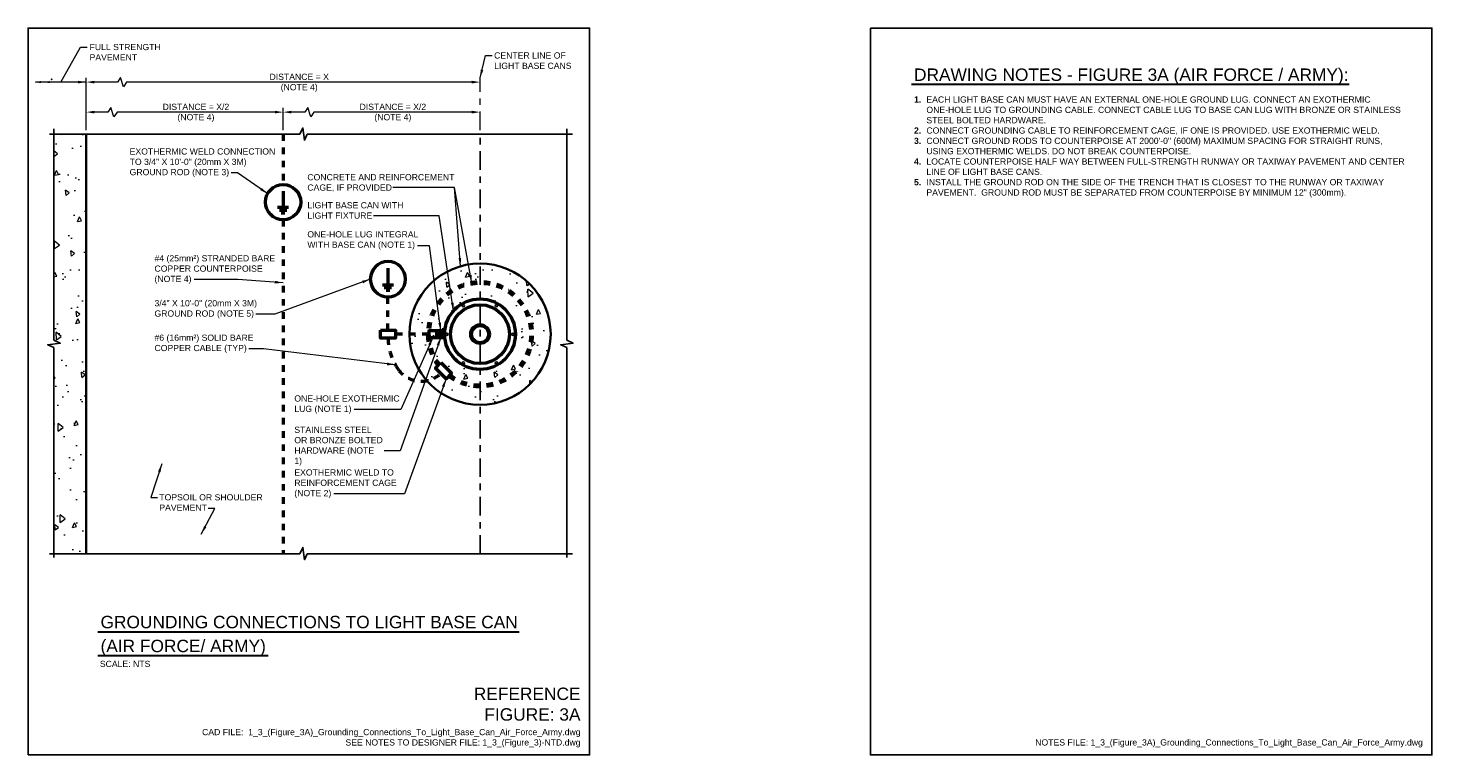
# Model space of a CAD drawing. Header units: inches. Extents: x 0 to 21.3, y 0 to 11.
import ezdxf
from ezdxf.enums import TextEntityAlignment as Align

# ---------------------------------------------------------------- set-up
doc = ezdxf.new("R2010")
doc.units = ezdxf.units.IN
doc.header["$LTSCALE"] = 0.375
doc.header["$MEASUREMENT"] = 0
doc.header["$PDSIZE"] = 2
doc.linetypes.add('CENTER2', pattern=[1.125, 0.75, -0.125, 0.125, -0.125])
doc.linetypes.add('DASHED2', pattern=[0.375, 0.25, -0.125])
doc.layers.get('0').update_dxf_attribs({"linetype": 'CONTINUOUS', "lineweight": 35})
doc.layers.get('DEFPOINTS').update_dxf_attribs({"linetype": 'CONTINUOUS'})
for name, color, linetype, lineweight in [('E-AFLD-LITE-RUNW', 203, 'CONTINUOUS', 50), ('E-GRND-CIRC', 4, 'DASHED2', 50), ('E-GRND-EQUI', 83, 'CONTINUOUS', 50), ('G-ANNO-PATT', 8, 'CONTINUOUS', 18), ('G-ANNO-RDME', 5, 'CONTINUOUS', 18), ('S-FSTN-MISC', 13, 'CONTINUOUS', 25), ('S-REIN-RBAR', 5, 'CONTINUOUS', 70), ('S-SLAB-EDGE', 41, 'CONTINUOUS', 35)]:
    doc.layers.add(name, color=color, linetype=linetype, lineweight=lineweight)
for name, color, linetype in [('G-ANNO-DIMS', 7, 'CONTINUOUS'), ('G-ANNO-DIMS @ 1', 7, 'CONTINUOUS'), ('G-ANNO-SYMB', 6, 'CONTINUOUS'), ('G-ANNO-TEXT', 7, 'CONTINUOUS'), ('G-ANNO-TTLB', 7, 'CONTINUOUS')]:
    doc.layers.add(name, color=color, linetype=linetype)
doc.styles.add('00-E-TITLE-1_1', font='arial.ttf', dxfattribs={"height": 0.1875})
doc.styles.add('01-E-BLDG-1_1', font='arial.ttf', dxfattribs={"height": 0.09375})
doc.dimstyles.new('01-E-BLDG-1_1', dxfattribs={"dimtxt": 0.09375, "dimasz": 0.125, "dimexe": 0.0625, "dimexo": 0.0625, "dimgap": 0.0625, "dimtad": 1, "dimdec": 4, "dimzin": 3, "dimdsep": 46, "dimlunit": 4, "dimtxsty": '01-E-BLDG-1_1', "dimcen": 0.0625, "dimclrd": 1, "dimclre": 1, "dimclrt": 256, "dimazin": 0, "dimtfac": 1, "dimtdec": 4, "dimtmove": 1, "dimatfit": 3, "dimfxl": 1, "dimfrac": 2, "dimtolj": 1, "dimtzin": 3, "dimlwd": 0, "dimlwe": 0, "dimarcsym": 0})

# ---------------------------------------------------------------- blocks, each defined once
blk = doc.blocks.new('GRDROD')
at = {"color": 0, "linetype": 'Continuous'}
for p, q in [((0, 0.0781), (0, 0)), ((0, 0), (0, -0.0391)), ((0.039, -0.0391), (-0.0391, -0.0391)), ((0.026, -0.0586), (-0.0261, -0.0586)), ((0.013, -0.0781), (-0.013, -0.0781))]:
    blk.add_line(p, q, dxfattribs=at)
blk.add_circle((0, 0), 0.125, dxfattribs=at)
blk = doc.blocks.new('BREAK')
at = {"color": 0, "linetype": 'Continuous', "flags": 128}
blk.add_lwpolyline([(0, 0), (0.046625, 0.097375), (0.069125, -0.090125), (0.112375, 0)], dxfattribs=at)
blk = doc.blocks.new('*D16')
at = {"layer": 'DEFPOINTS', "color": 0, "transparency": 16777216}
for p in [(0.88, 10.182), (0.88, 9.393), (6.841, 9.393)]:
    blk.add_point(p, dxfattribs=at)
at = {"layer": 'G-ANNO-DIMS', "color": 1, "lineweight": 0, "transparency": 16777216}
for p, q in [((0.88, 9.455), (0.88, 10.245)), ((1.398, 10.253), (1.352, 10.182)), ((1.445, 10.112), (1.398, 10.253)), ((1.352, 10.182), (1.005, 10.182)), ((1.492, 10.182), (1.445, 10.112)), ((6.716, 10.182), (1.492, 10.182))]:
    blk.add_line(p, q, dxfattribs=at)
at = {"layer": 'G-ANNO-DIMS', "color": 1, "linetype": 'CENTER2', "lineweight": 0, "transparency": 16777216}
blk.add_line((6.841, 9.455), (6.841, 10.245), dxfattribs=at)
at = {"layer": 'G-ANNO-DIMS', "color": 1, "transparency": 16777216}
for points in [[(1.005, 10.203), (1.005, 10.162), (0.88, 10.182)], [(6.716, 10.203), (6.716, 10.162), (6.841, 10.182)]]:
    blk.add_solid(points, dxfattribs=at)
at = {"layer": 'G-ANNO-DIMS', "transparency": 16777216, "insert": (4.104, 10.17), "char_height": 0.09375, "attachment_point": 5, "style": '01-E-BLDG-1_1'}
blk.add_mtext('\\A1;DISTANCE = X\\P(NOTE 4)', dxfattribs=at)
blk = doc.blocks.new('*D17')
at = {"layer": 'DEFPOINTS', "color": 0, "transparency": 16777216}
for p in [(3.861, 9.728), (3.861, 9.393), (6.841, 9.393)]:
    blk.add_point(p, dxfattribs=at)
at = {"layer": 'G-ANNO-DIMS', "color": 1, "lineweight": 0, "transparency": 16777216}
for p, q in [((3.861, 9.455), (3.861, 9.791)), ((4.234, 9.799), (4.187, 9.728)), ((4.281, 9.658), (4.234, 9.799)), ((4.187, 9.728), (3.986, 9.728)), ((4.327, 9.728), (4.281, 9.658)), ((6.716, 9.728), (4.327, 9.728))]:
    blk.add_line(p, q, dxfattribs=at)
at = {"layer": 'G-ANNO-DIMS', "color": 1, "transparency": 16777216}
for points in [[(3.986, 9.749), (3.986, 9.708), (3.861, 9.728)], [(6.716, 9.749), (6.716, 9.708), (6.841, 9.728)]]:
    blk.add_solid(points, dxfattribs=at)
at = {"layer": 'G-ANNO-DIMS', "transparency": 16777216, "insert": (5.522, 9.716), "char_height": 0.09375, "attachment_point": 5, "style": '01-E-BLDG-1_1'}
blk.add_mtext('\\A1;DISTANCE = X/2\\P(NOTE 4)', dxfattribs=at)
blk = doc.blocks.new('DBLARR')
at = {"linetype": 'Continuous'}
for points in [[(-0.227, 0.016), (-0.13, 0), (-0.227, -0.016), (-0.227, -0.016, 0.240091)], [(-0.097, 0.016), (0, 0), (-0.097, -0.016), (-0.097, -0.016, 0.240091), (-0.097, 0.016)]]:
    blk.add_hatch(color=0, dxfattribs=at).paths.add_polyline_path(points)
at = {"color": 0, "linetype": 'Continuous'}
blk.add_point((-0.259, -0.043), dxfattribs=at)
blk = doc.blocks.new('*D18')
at = {"layer": 'DEFPOINTS', "color": 0, "transparency": 16777216}
for p in [(0.88, 9.728), (0.88, 9.393), (3.861, 9.393)]:
    blk.add_point(p, dxfattribs=at)
at = {"layer": 'G-ANNO-DIMS', "color": 1, "lineweight": 0, "transparency": 16777216}
for p, q in [((0.88, 9.455), (0.88, 9.791)), ((1.253, 9.799), (1.206, 9.728)), ((1.3, 9.658), (1.253, 9.799)), ((1.206, 9.728), (1.005, 9.728)), ((1.347, 9.728), (1.3, 9.658)), ((3.736, 9.728), (1.347, 9.728))]:
    blk.add_line(p, q, dxfattribs=at)
at = {"layer": 'G-ANNO-DIMS', "color": 1, "transparency": 16777216}
for points in [[(1.005, 9.749), (1.005, 9.708), (0.88, 9.728)], [(3.736, 9.749), (3.736, 9.708), (3.861, 9.728)]]:
    blk.add_solid(points, dxfattribs=at)
at = {"layer": 'G-ANNO-DIMS', "transparency": 16777216, "insert": (2.541, 9.716), "char_height": 0.09375, "attachment_point": 5, "style": '01-E-BLDG-1_1'}
blk.add_mtext('\\A1;DISTANCE = X/2\\P(NOTE 4)', dxfattribs=at)

msp = doc.modelspace()

# ---------------------------------------------------------------- hatches: boundary and pattern name
at = {"layer": 'G-ANNO-PATT'}
h = msp.add_hatch(dxfattribs=at)
h.set_pattern_fill('AR-CONC', color=256, scale=0.102394, angle=45, style=0)
h.set_pattern_definition([(95, (-3.5469, -13.71367), (0.564758, 0.473889), [0.076796, -0.844754]), (40, (-3.5469, -13.7137), (-0.645077, 0.444154), [0.061437, -0.675803]), (145.4514, (-3.49984, -13.6742), (-0.080318, 0.918043), [0.065266, -0.71793]), (91.184, (-3.6917, -13.5689), (0.892565, 0.65288), [0.115194, -1.26713]), (141.6356, (-3.6173, -13.5145), (-0.02857, 1.38203), [0.0979, -1.076896]), (36.184, (-3.6917, -13.5689), (-0.02857, 1.38203), [0.092155, -1.013705]), (66, (-3.5831, -13.53266), (0.723694, 0.140672), [0.076796, -0.844754]), (11, (-3.5831, -13.53266), (-0.348867, 0.701205), [0.061437, -0.675803]), (116.4514, (-3.5228, -13.5209), (0.374828, 0.841877), [0.065266, -0.71793]), (82.5, (-3.5469, -13.71367), (-0.2322235, 0.249832), [0, -0.6676115, 0, -0.6860425, 0, -0.678363]), (52.5, (-3.5469, -13.71367), (-0.0950967, 0.476041), [0, -0.3911466, 0, -0.652252, 0, -0.258546]), (12.5, (-3.70836, -13.87513), (0.402838, 0.370177), [0, -0.255986, 0, -0.798676, 0, -1.059782]), (2.5, (-3.78077, -13.94753), (0.349769, 0.494729), [0, -0.332782, 0, -0.530403, 0, -0.752599])])
h.paths.add_polyline_path([(0.38904, 9.39277), (0.88009, 9.39277), (0.88009, 3.04355), (0.38904, 3.04355), (0.38904, 6.16366), (0.29891, 6.20691), (0.48641, 6.22941), (0.38904, 6.27604)])
h = msp.add_hatch(dxfattribs=at)
h.set_pattern_fill('AR-CONC', color=256, scale=0.102394, angle=45, style=0)
h.set_pattern_definition([(95, (2.701, -13.71367), (0.564758, 0.473889), [0.076796, -0.844754]), (40, (2.701, -13.7137), (-0.645077, 0.444154), [0.061437, -0.675803]), (145.4514, (2.748, -13.6742), (-0.080318, 0.918043), [0.065266, -0.71793]), (91.184, (2.5562, -13.5689), (0.892565, 0.65288), [0.115194, -1.26713]), (141.6356, (2.6305, -13.5145), (-0.02857, 1.38203), [0.0979, -1.076896]), (36.184, (2.5562, -13.5689), (-0.02857, 1.38203), [0.092155, -1.013705]), (66, (2.66477, -13.53266), (0.723694, 0.140672), [0.076796, -0.844754]), (11, (2.6648, -13.53266), (-0.348867, 0.701205), [0.061437, -0.675803]), (116.4514, (2.7251, -13.5209), (0.374828, 0.841877), [0.065266, -0.71793]), (82.5, (2.70097, -13.71367), (-0.2322235, 0.249832), [0, -0.6676115, 0, -0.6860425, 0, -0.678363]), (52.5, (2.70097, -13.71367), (-0.0950967, 0.476041), [0, -0.3911466, 0, -0.652252, 0, -0.258546]), (12.5, (2.5395, -13.87513), (0.402838, 0.370177), [0, -0.255986, 0, -0.798676, 0, -1.059782]), (2.5, (2.4671, -13.94753), (0.349769, 0.494729), [0, -0.332782, 0, -0.530403, 0, -0.752599])])
edge = h.paths.add_edge_path()
edge.add_arc((6.84145, 6.3677), 0.53458, 0, 360)
h.paths.add_polyline_path([(6.18659, 6.3197), (6.18659, 6.4157), (6.30687, 6.4157), (6.30687, 6.3197)])
edge = h.paths.add_edge_path()
edge.add_arc((6.84145, 6.3677), 1.06917, 0, 180)
edge.add_arc((6.84145, 6.3677), 1.06917, 180, 360)

# ---------------------------------------------------------------- linework, layer by layer
at = {"layer": 'E-AFLD-LITE-RUNW'}
for centre, radius in [((6.84145, 6.3677), 0.53458), ((6.84145, 6.3677), 0.44549), ((6.84143, 6.3677), 0.14161), ((6.84143, 6.3677), 0.1288)]:
    msp.add_circle(centre, radius, dxfattribs=at)
at = {"layer": 'E-GRND-CIRC'}
for p, q in [((3.86077, 9.39277), (3.86077, 8.6319)), ((3.86077, 8.0996), (3.86077, 3.04355)), ((5.44666, 6.42798), (5.44666, 6.93351)), ((6.06631, 6.3677), (5.56078, 6.3677))]:
    msp.add_line(p, q, dxfattribs=at)
for centre, radius, start, end in [((6.34276, 6.34034), 0.89671, 182.103544, 214.590507), ((5.95122, 6.08356), 0.42874, 216.046581, 313.404193)]:
    msp.add_arc(centre, radius, start, end, dxfattribs=at)
at = {"layer": 'E-GRND-EQUI'}
for points in [[(5.33255, 6.42798), (5.56078, 6.42798), (5.56078, 6.30742), (5.33255, 6.30742)], [(6.18659, 6.4157), (6.06631, 6.4157), (6.06631, 6.3197), (6.18659, 6.3197)], [(6.30687, 6.4157), (6.18659, 6.4157), (6.18659, 6.3197), (6.30687, 6.3197)], [(6.25038, 5.93801), (6.41176, 5.77663), (6.32651, 5.69138), (6.16513, 5.85276)]]:
    msp.add_lwpolyline(points, close=True, dxfattribs=at)
msp.add_circle((6.24673, 6.36768, -0.00126), 0.0195, dxfattribs=at)
at = {"layer": 'G-ANNO-DIMS', "linetype": 'CENTER2'}
msp.add_line((6.84145, 3.04355), (6.84145, 9.39277), dxfattribs=at)
at = {"layer": 'G-ANNO-SYMB'}
for p, q in [((0.32449, 9.39277), (4.11372, 9.39277)), ((0.38904, 9.47586), (0.38904, 6.27604)), ((4.2261, 9.39277), (8.24156, 9.39277)), ((8.15304, 9.47586), (8.15304, 6.27604)), ((0.38904, 6.16366), (0.38904, 2.98942)), ((8.15304, 6.16366), (8.15304, 2.98942)), ((0.32449, 3.04355), (4.11372, 3.04355)), ((4.2261, 3.04355), (8.24156, 3.04355))]:
    msp.add_line(p, q, dxfattribs=at)
at = {"layer": 'G-ANNO-TEXT', "linetype": 'Continuous', "lineweight": 30}
for p, q in [((13.3713, 10.14903), (19.99925, 10.14903)), ((1.05753, 1.86522), (7.43527, 1.86522)), ((1.05753, 1.50328), (3.636, 1.50328))]:
    msp.add_line(p, q, dxfattribs=at)
at = {"layer": 'G-ANNO-TTLB'}
for points in [[(0, 0), (0, 11), (8.5, 11), (8.5, 0)], [(12.75, 11), (21.25, 11), (21.25, 0), (12.75, 0)]]:
    msp.add_lwpolyline(points, close=True, dxfattribs=at)
at = {"layer": 'S-FSTN-MISC'}
for centre in [(6.5881, 6.79962), (7.08927, 6.79962), (6.33751, 6.36559), (7.33986, 6.36559), (6.5881, 5.93157), (7.08927, 5.93157)]:
    msp.add_circle(centre, 0.01671, dxfattribs=at)
at = {"layer": 'S-REIN-RBAR', "linetype": 'DASHED2'}
msp.add_arc((6.84145, 6.3677), 0.78207, 233.390148, 216.609852, dxfattribs=at)
at = {"layer": 'S-SLAB-EDGE'}
msp.add_line((0.88009, 9.39277), (0.88009, 3.04355), dxfattribs=at)
msp.add_circle((6.84145, 6.3677), 1.06917, dxfattribs=at)

# ---------------------------------------------------------------- block references
at = {"layer": 'E-GRND-EQUI', "yscale": 2.129213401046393, "zscale": 2.129213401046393}
for p, xscale in [((3.86073, 8.36574), 2.129213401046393), ((5.4467, 7.19965), -2.129213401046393)]:
    msp.add_blockref('GRDROD', p, dxfattribs=dict(at, xscale=xscale))
at = {"layer": 'G-ANNO-DIMS @ 1', "color": 1, "rotation": 180}
msp.add_blockref('DBLARR', (0.09873, 10.18242), dxfattribs=at)
at = {"layer": 'G-ANNO-SYMB'}
for p in [(4.11372, 9.39277), (4.11372, 3.04355)]:
    msp.add_blockref('BREAK', p, dxfattribs=at)
at = {"layer": 'G-ANNO-SYMB', "rotation": 269.9999999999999}
for p in [(0.38904, 6.27604), (8.15304, 6.27604)]:
    msp.add_blockref('BREAK', p, dxfattribs=at)

# ---------------------------------------------------------------- texts
at = {"layer": 'G-ANNO-RDME', "attachment_point": 9}
for s, insert, char_height, width, style in [('REFERENCE FIGURE: 3A', (8.36242, 0.51589), 0.1875, 1.5649158, '00-E-TITLE-1_1'), ('CAD FILE:  1_3_(Figure_3A)_Grounding_Connections_To_Light_Base_Can_Air_Force_Army.dwg\\PSEE NOTES TO DESIGNER FILE: 1_3_(Figure_3)-NTD.dwg', (8.36242, 0.11416), 0.09375, 7.0264495, '01-E-BLDG-1_1'), ('NOTES FILE: 1_3_(Figure_3A)_Grounding_Connections_To_Light_Base_Can_Air_Force_Army.dwg', (21.11242, 0.11416), 0.09375, 7.0264495, '01-E-BLDG-1_1')]:
    msp.add_mtext(s, dxfattribs=dict(at, insert=insert, char_height=char_height, width=width, style=style))
at = {"layer": 'G-ANNO-TEXT', "style": '00-E-TITLE-1_1'}
for s, p in [('DRAWING NOTES - FIGURE 3A (AIR FORCE / ARMY):', (13.41045, 10.1447)), ('GROUNDING CONNECTIONS TO LIGHT BASE CAN', (1.09669, 1.86089)), ('(AIR FORCE/ ARMY)', (1.09669, 1.49895))]:
    msp.add_text(s, height=0.1875, dxfattribs=at).set_placement(p, align=Align.BOTTOM_LEFT)
at = {"layer": 'G-ANNO-TEXT', "style": '01-E-BLDG-1_1'}
msp.add_text('SCALE: NTS', height=0.09375, dxfattribs=at).set_placement((1.08647, 1.4243), align=Align.TOP_LEFT)
at = {"layer": 'G-ANNO-TEXT', "char_height": 0.09375, "attachment_point": 1, "style": '01-E-BLDG-1_1'}
for s, insert, width in [('FULL STRENGTH PAVEMENT', (0.93074, 10.76014), 1.0769739), ('\\A1;CENTER LINE OF LIGHT BASE CANS', (7.05463, 10.63242), 1.1782096), ('\\pi-0.1875,l0.1875,t0.1875;{\\fArial|b1|i0|c0|p34;1.^I}EACH LIGHT BASE CAN MUST HAVE AN EXTERNAL ONE-HOLE GROUND LUG. CONNECT AN EXOTHERMIC ONE-HOLE LUG TO GROUNDING CABLE. CONNECT CABLE LUG TO BASE CAN LUG WITH BRONZE OR STAINLESS STEEL BOLTED HARDWARE.\\P{\\fArial|b1|i0|c0|p34;2.^I}CONNECT GROUNDING CABLE TO REINFORCEMENT CAGE, IF ONE IS PROVIDED. USE EXOTHERMIC WELD.\\P{\\fArial|b1|i0|c0|p34;3.^I}CONNECT GROUND RODS TO COUNTERPOISE AT 2000\'-0" (600M) MAXIMUM SPACING FOR STRAIGHT RUNS, USING EXOTHERMIC WELDS. DO NOT BREAK COUNTERPOISE.\\P{\\fArial|b1|i0|c0|p34;4.^I}LOCATE COUNTERPOISE HALF WAY BETWEEN FULL-STRENGTH RUNWAY OR TAXIWAY PAVEMENT AND CENTER LINE OF LIGHT BASE CANS.\\P{\\fArial|b1|i0|c0|p34;5.^I}INSTALL THE GROUND ROD ON THE SIDE OF THE TRENCH THAT IS CLOSEST TO THE RUNWAY OR TAXIWAY PAVEMENT.  GROUND ROD MUST BE SEPARATED FROM COUNTERPOISE BY MINIMUM 12" (300mm).', (13.41045, 9.96565), 7.4237884), ('\\A1;EXOTHERMIC WELD CONNECTION TO 3/4" X 10\'-0" (20mm X 3M) GROUND ROD (NOTE 3)', (1.53741, 9.17991), 2.2119044), ('\\A1;CONCRETE AND REINFORCEMENT CAGE, IF PROVIDED', (4.22745, 8.78984), 2.2302117), ('\\A1;LIGHT BASE CAN WITH LIGHT FIXTURE', (4.22745, 8.36557), 1.4664253), ('\\A1;ONE-HOLE LUG INTEGRAL WITH BASE CAN (NOTE 1)', (4.22745, 7.9255), 1.6893451), ('\\A1;#4 (25mm²) STRANDED BARE COPPER COUNTERPOISE (NOTE 4)', (1.91345, 7.56328), 1.8335683), ('\\A1;3/4" X 10\'-0" (20mm X 3M) GROUND ROD (NOTE 5)', (1.91345, 6.8833), 1.5745698), ('\\A1;#6 (16mm²) SOLID BARE COPPER CABLE (TYP)', (1.91345, 6.36123), 1.5060426), ('\\A1;ONE-HOLE EXOTHERMIC LUG (NOTE 1)', (4.03028, 5.44123), 1.5979537), ('\\A1;STAINLESS STEEL OR BRONZE BOLTED HARDWARE (NOTE 1)', (4.03028, 4.9674), 1.3556973), ('\\A1;EXOTHERMIC WELD TO REINFORCEMENT CAGE (NOTE 2)', (4.03028, 4.32197), 1.8335683), ('\\A1;TOPSOIL OR SHOULDER PAVEMENT', (1.98636, 3.94568), 1.5831788)]:
    msp.add_mtext(s, dxfattribs=dict(at, insert=insert, width=width))
at = {"layer": 'G-ANNO-TEXT', "insert": (4.43555, 6.60661), "char_height": 0.09375, "attachment_point": 1, "style": '01-E-BLDG-1_1'}
msp.add_mtext('\\A1;', dxfattribs=at)

# ---------------------------------------------------------------- dimensions: what is measured, and where the dimension line sits
at = {"layer": 'G-ANNO-DIMS'}
dim = msp.add_linear_dim(base=(0.88009, 10.18242), p1=(6.84145, 9.39277), p2=(0.88009, 9.39277), text='DISTANCE = X\\P(NOTE 4)', dimstyle='01-E-BLDG-1_1', dxfattribs=at)
dim.commit()
dim.dimension.update_dxf_attribs({"geometry": '*D16', "text_midpoint": (4.1043, 9.96685), "dimtype": 160})
for base, p1, p2, picture, middle in [((0.88009, 9.72843), (3.86077, 9.39277), (0.88009, 9.39277), '*D18', (2.54129, 9.51286)), ((3.86077, 9.72843), (6.84145, 9.39277), (3.86077, 9.39277), '*D17', (5.52197, 9.51286))]:
    dim = msp.add_linear_dim(base=base, p1=p1, p2=p2, text='DISTANCE = X/2\\P(NOTE 4)', dimstyle='01-E-BLDG-1_1', override={"dimse1": 1}, dxfattribs=at)
    dim.commit()
    dim.dimension.update_dxf_attribs({"geometry": picture, "text_midpoint": middle, "dimtype": 160})

# ---------------------------------------------------------------- leaders
msp.add_leader([(0.88009, 10.18242), (0.11272, 10.18242)], dimstyle='01-E-BLDG-1_1', override={"dimasz": 0.125}, dxfattribs=at)
at = {"layer": 'G-ANNO-TEXT'}
msp.add_leader([(0.4964, 10.18242), (0.79372, 10.71257), (0.89396, 10.71257)], dimstyle='01-E-BLDG-1_1', override={"dimldrblk": 'None'}, dxfattribs=at)
for points in [[(6.84145, 10.24492), (6.92561, 10.58441), (7.02584, 10.58441)], [(3.62718, 8.49332), (3.17213, 8.81162), (3.0719, 8.81162)], [(6.71558, 7.13958), (6.45604, 8.58555), (5.52174, 8.58555)], [(6.54526, 7.39502), (6.45604, 8.58555), (5.52174, 8.58555)], [(6.43931, 6.71993), (6.22495, 8.16101), (5.22954, 8.16101)], [(6.24673, 6.4157), (6.07557, 7.70705), (5.89242, 7.70705)], [(3.86077, 7.14607), (3.17352, 7.19406), (2.51644, 7.19406)], [(5.18051, 7.19966), (3.7334, 6.66821), (3.44821, 6.66821)], [(6.12645, 6.3197), (5.6423, 5.22545), (4.93611, 5.22545)], [(6.24673, 6.3197), (5.63484, 4.59998), (5.39175, 4.59998)], [(5.56028, 5.90239), (3.56291, 6.14751), (3.34243, 6.14751)], [(6.32651, 5.69138), (5.69957, 3.9498), (4.62999, 3.9498)], [(2.02524, 4.40397), (1.85734, 3.89767), (1.95757, 3.89767)], [(2.62256, 3.34338), (2.8268, 3.73101), (2.72657, 3.73101)]]:
    msp.add_leader(points, dimstyle='01-E-BLDG-1_1', dxfattribs=at)

doc.saveas('drawing.dxf')
